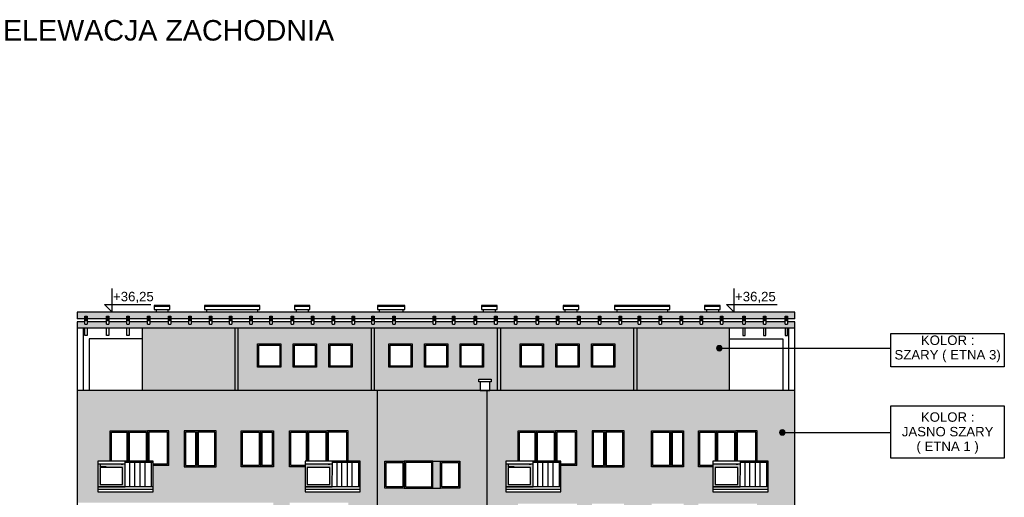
# Model space of a CAD drawing. Header units: millimetres. Extents: x 6874 to 479855, y -393105 to -20937.
# Tile 25 of 42: x 111430 to 149839, y -39997 to -21366. Entities that reach past the tile are written whole.
import ezdxf

# ---------------------------------------------------------------- set-up
doc = ezdxf.new("R2010")
doc.units = ezdxf.units.MM
doc.header["$MEASUREMENT"] = 0
for name, color, linetype, lineweight in [('Nowe_2D - Ogólne_Nr_pióra__1', 7, 'Continuous', 13), ('Nowe_2D - Ogólne_Nr_pióra__19', 255, 'Continuous', 0), ('Nowe_2D - Ogólne_Nr_pióra__41', 7, 'Continuous', 25), ('Nowe_Adnotacja - Teksty_Nr_pióra__1', 7, 'Continuous', 13)]:
    doc.layers.add(name, color=color, linetype=linetype, lineweight=lineweight)
for name, color, linetype, lineweight, true_color in [('Nowe_2D - Ogólne_Nr_pióra__103', 7, 'Continuous', 13, 0xffcc99), ('Nowe_2D - Ogólne_Nr_pióra__201', 7, 'Continuous', 0, 0xf8f8f8), ('Nowe_2D - Ogólne_Nr_pióra__221', 7, 'Continuous', 0, 0xe6e6e6)]:
    doc.layers.add(name, color=color, linetype=linetype, lineweight=lineweight, true_color=true_color)
doc.styles.add('STYL_AUTOMATYCZNY_5', font='arial.ttf')

msp = doc.modelspace()

# ---------------------------------------------------------------- hatches: boundary and pattern name
at = {"layer": 'Nowe_2D - Ogólne_Nr_pióra__1', "linetype": 'Continuous', "lineweight": 13}
for points in [[(113965, -32929), (114057, -32929), (114057, -33116), (113965, -33116)], [(114813, -32929), (114905, -32929), (114905, -33116), (114813, -33116)], [(115611, -32929), (115703, -32929), (115703, -33116), (115611, -33116)], [(116413, -32929), (116505, -32929), (116505, -33116), (116413, -33116)], [(117231, -32929), (117322, -32929), (117322, -33116), (117231, -33116)], [(118029, -32929), (118120, -32929), (118120, -33116), (118029, -33116)], [(118833, -32929), (118925, -32929), (118925, -33116), (118833, -33116)], [(119609, -32929), (119700, -32929), (119700, -33116), (119609, -33116)], [(120410, -32929), (120502, -32929), (120502, -33116), (120410, -33116)], [(121188, -32929), (121280, -32929), (121280, -33116), (121188, -33116)], [(122023, -32929), (122115, -32929), (122115, -33116), (122023, -33116)], [(122811, -32929), (122902, -32929), (122902, -33116), (122811, -33116)], [(123616, -32929), (123707, -32929), (123707, -33116), (123616, -33116)], [(124401, -32929), (124492, -32929), (124492, -33116), (124401, -33116)], [(125166, -32929), (125258, -32929), (125258, -33116), (125166, -33116)], [(125984, -32929), (126076, -32929), (126076, -33116), (125984, -33116)], [(127554, -32929), (127645, -32929), (127645, -33116), (127554, -33116)], [(128319, -32929), (128411, -32929), (128411, -33116), (128319, -33116)], [(129157, -32929), (129248, -32929), (129248, -33116), (129157, -33116)], [(129958, -32929), (130050, -32929), (130050, -33116), (129958, -33116)], [(130736, -32929), (130828, -32929), (130828, -33116), (130736, -33116)], [(131574, -32929), (131666, -32929), (131666, -33116), (131574, -33116)], [(132372, -32929), (132464, -32929), (132464, -33116), (132372, -33116)], [(133196, -32929), (133288, -32929), (133288, -33116), (133196, -33116)], [(134008, -32929), (134099, -32929), (134099, -33116), (134008, -33116)], [(134809, -32929), (134901, -32929), (134901, -33116), (134809, -33116)], [(135558, -32929), (135649, -32929), (135649, -33116), (135558, -33116)], [(136376, -32929), (136467, -32929), (136467, -33116), (136376, -33116)], [(137197, -32929), (137288, -32929), (137288, -33116), (137197, -33116)], [(137975, -32929), (138067, -32929), (138067, -33116), (137975, -33116)], [(138770, -32929), (138862, -32929), (138862, -33116), (138770, -33116)], [(139644, -32929), (139735, -32929), (139735, -33116), (139644, -33116)], [(140442, -32929), (140534, -32929), (140534, -33116), (140442, -33116)], [(141290, -32929), (141381, -32929), (141381, -33116), (141290, -33116)], [(138832, -34181, 1), (138613, -34181, 1)], [(141290, -37466, 1), (141071, -37466, 1)]]:
    msp.add_hatch(color=7, dxfattribs=at).paths.add_polyline_path(points)
h = msp.add_hatch(color=7, dxfattribs=at)
h.paths.add_polyline_path([(114482, -39588), (115540, -39588), (115540, -38709), (114482, -38709)])
h.paths.add_polyline_path([(114569, -39497), (115447, -39497), (115447, -38836), (114569, -38836)], flags=0)
h = msp.add_hatch(color=7, dxfattribs=at)
h.paths.add_polyline_path([(122561, -39588), (123620, -39588), (123620, -38709), (122561, -38709)])
h.paths.add_polyline_path([(122648, -39497), (123526, -39497), (123526, -38836), (122648, -38836)], flags=0)
h = msp.add_hatch(color=7, dxfattribs=at)
h.paths.add_polyline_path([(130396, -39588), (131455, -39588), (131455, -38709), (130396, -38709)])
h.paths.add_polyline_path([(130484, -39497), (131362, -39497), (131362, -38836), (130484, -38836)], flags=0)
h = msp.add_hatch(color=7, dxfattribs=at)
h.paths.add_polyline_path([(138475, -39588), (139534, -39588), (139534, -38709), (138475, -38709)])
h.paths.add_polyline_path([(138563, -39497), (139441, -39497), (139441, -38836), (138563, -38836)], flags=0)
at = {"layer": 'Nowe_2D - Ogólne_Nr_pióra__103', "linetype": 'Continuous', "lineweight": 0, "true_color": 0xbf9972}
for points in [[(137975, -33029), (137975, -32929), (138067, -32929), (138067, -33029), (138770, -33029), (138770, -32929), (138862, -32929), (138862, -33029), (139644, -33029), (139644, -32929), (139735, -32929), (139735, -33029), (140442, -33029), (140442, -32929), (140534, -32929), (140534, -33029), (141290, -33029), (141290, -32929), (141381, -32929), (141381, -33029), (141673, -33029), (141673, -32779), (113673, -32779), (113673, -33029), (113965, -33029), (113965, -32929), (114057, -32929), (114057, -33029), (114813, -33029), (114813, -32929), (114905, -32929), (114905, -33029), (115611, -33029), (115611, -32929), (115703, -32929), (115703, -33029), (116413, -33029), (116413, -32929), (116505, -32929), (116505, -33029), (117231, -33029), (117231, -32929), (117322, -32929), (117322, -33029), (118029, -33029), (118029, -32929), (118120, -32929), (118120, -33029), (118833, -33029), (118833, -32929), (118925, -32929), (118925, -33029), (119609, -33029), (119609, -32929), (119700, -32929), (119700, -33029), (120410, -33029), (120410, -32929), (120502, -32929), (120502, -33029), (121188, -33029), (121188, -32929), (121280, -32929), (121280, -33029), (122023, -33029), (122023, -32929), (122115, -32929), (122115, -33029), (122811, -33029), (122811, -32929), (122902, -32929), (122902, -33029), (123616, -33029), (123616, -32929), (123707, -32929), (123707, -33029), (124401, -33029), (124401, -32929), (124492, -32929), (124492, -33029), (125166, -33029), (125166, -32929), (125258, -32929), (125258, -33029), (125984, -33029), (125984, -32929), (126076, -32929), (126076, -33029), (127554, -33029), (127554, -32929), (127645, -32929), (127645, -33029), (128319, -33029), (128319, -32929), (128411, -32929), (128411, -33029), (129157, -33029), (129157, -32929), (129248, -32929), (129248, -33029), (129958, -33029), (129958, -32929), (130050, -32929), (130050, -33029), (130736, -33029), (130736, -32929), (130828, -32929), (130828, -33029), (131574, -33029), (131574, -32929), (131666, -32929), (131666, -33029), (132372, -33029), (132372, -32929), (132464, -32929), (132464, -33029), (133196, -33029), (133196, -32929), (133288, -32929), (133288, -33029), (134008, -33029), (134008, -32929), (134099, -32929), (134099, -33029), (134809, -33029), (134809, -32929), (134901, -32929), (134901, -33029), (135558, -33029), (135558, -32929), (135649, -32929), (135649, -33029), (136376, -33029), (136376, -32929), (136467, -32929), (136467, -33029), (137197, -33029), (137197, -32929), (137288, -32929), (137288, -33029)], [(141673, -33151), (141381, -33151), (141381, -33238), (141290, -33238), (141290, -33151), (141269, -33151), (140534, -33151), (140534, -33238), (140442, -33238), (140442, -33151), (139735, -33151), (139735, -33238), (139644, -33238), (139644, -33151), (138862, -33151), (138862, -33238), (138770, -33238), (138770, -33151), (138067, -33151), (138067, -33238), (137975, -33238), (137975, -33151), (137288, -33151), (137288, -33238), (137197, -33238), (137197, -33151), (136467, -33151), (136467, -33238), (136376, -33238), (136376, -33151), (135649, -33151), (135649, -33238), (135558, -33238), (135558, -33151), (134901, -33151), (134901, -33238), (134809, -33238), (134809, -33151), (134099, -33151), (134099, -33238), (134008, -33238), (134008, -33151), (133288, -33151), (133288, -33238), (133196, -33238), (133196, -33151), (132464, -33151), (132464, -33238), (132372, -33238), (132372, -33151), (131666, -33151), (131666, -33238), (131574, -33238), (131574, -33151), (130828, -33151), (130828, -33238), (130736, -33238), (130736, -33151), (130050, -33151), (130050, -33238), (129958, -33238), (129958, -33151), (129248, -33151), (129248, -33238), (129157, -33238), (129157, -33151), (128411, -33151), (128411, -33238), (128319, -33238), (128319, -33151), (127645, -33151), (127645, -33238), (127554, -33238), (127554, -33151), (126076, -33151), (126076, -33238), (125984, -33238), (125984, -33151), (125258, -33151), (125258, -33238), (125166, -33238), (125166, -33151), (124492, -33151), (124492, -33238), (124401, -33238), (124401, -33151), (123707, -33151), (123707, -33238), (123616, -33238), (123616, -33151), (122902, -33151), (122902, -33238), (122811, -33238), (122811, -33151), (122115, -33151), (122115, -33238), (122023, -33238), (122023, -33151), (121280, -33151), (121280, -33238), (121188, -33238), (121188, -33151), (120502, -33151), (120502, -33238), (120410, -33238), (120410, -33151), (119700, -33151), (119700, -33238), (119609, -33238), (119609, -33151), (118925, -33151), (118925, -33238), (118833, -33238), (118833, -33151), (118120, -33151), (118120, -33238), (118029, -33238), (118029, -33151), (117322, -33151), (117322, -33238), (117231, -33238), (117231, -33151), (116505, -33151), (116505, -33238), (116413, -33238), (116413, -33151), (115703, -33151), (115703, -33238), (115611, -33238), (115611, -33151), (114905, -33151), (114905, -33238), (114813, -33238), (114813, -33151), (114057, -33151), (114057, -33238), (113965, -33238), (113965, -33151), (113673, -33151), (113673, -33401), (141673, -33401)], [(125388, -35829), (125388, -49925), (125388, -55233), (125672, -55233), (125672, -38589), (128601, -38589), (128601, -49759), (129660, -49759), (129660, -35829)], [(128601, -39639), (127841, -39639), (127552, -39639), (126432, -39639), (125672, -39639), (125672, -41389), (126432, -41389), (127552, -41389), (127841, -41389), (128601, -41389)]]:
    msp.add_hatch(color=33, dxfattribs=at).paths.add_polyline_path(points)
at = {"layer": 'Nowe_2D - Ogólne_Nr_pióra__19', "linetype": 'Continuous', "lineweight": 0}
h = msp.add_hatch(color=255, dxfattribs=at)
h.paths.add_polyline_path([(121622, -34925), (121622, -34015), (120712, -34015), (120712, -34925)])
h.paths.add_polyline_path([(121572, -34875), (121572, -34065), (120762, -34065), (120762, -34875)], flags=0)
h = msp.add_hatch(color=255, dxfattribs=at)
h.paths.add_polyline_path([(122102, -34015), (122102, -34925), (123012, -34925), (123012, -34015)])
h.paths.add_polyline_path([(122152, -34065), (122152, -34875), (122962, -34875), (122962, -34065)], flags=0)
h = msp.add_hatch(color=255, dxfattribs=at)
h.paths.add_polyline_path([(123492, -34015), (123492, -34925), (124402, -34925), (124402, -34015)])
h.paths.add_polyline_path([(123542, -34065), (123542, -34875), (124352, -34875), (124352, -34065)], flags=0)
h = msp.add_hatch(color=255, dxfattribs=at)
h.paths.add_polyline_path([(126738, -34925), (126738, -34015), (125828, -34015), (125828, -34925)])
h.paths.add_polyline_path([(126688, -34875), (126688, -34065), (125878, -34065), (125878, -34875)], flags=0)
h = msp.add_hatch(color=255, dxfattribs=at)
h.paths.add_polyline_path([(127218, -34015), (127218, -34925), (128128, -34925), (128128, -34015)])
h.paths.add_polyline_path([(127268, -34065), (127268, -34875), (128078, -34875), (128078, -34065)], flags=0)
h = msp.add_hatch(color=255, dxfattribs=at)
h.paths.add_polyline_path([(128608, -34015), (128608, -34925), (129518, -34925), (129518, -34015)])
h.paths.add_polyline_path([(128658, -34065), (128658, -34875), (129468, -34875), (129468, -34065)], flags=0)
h = msp.add_hatch(color=255, dxfattribs=at)
h.paths.add_polyline_path([(130952, -34015), (130952, -34925), (131862, -34925), (131862, -34015)])
h.paths.add_polyline_path([(131002, -34065), (131002, -34875), (131812, -34875), (131812, -34065)], flags=0)
h = msp.add_hatch(color=255, dxfattribs=at)
h.paths.add_polyline_path([(132342, -34015), (132342, -34925), (133252, -34925), (133252, -34015)])
h.paths.add_polyline_path([(132392, -34065), (132392, -34875), (133202, -34875), (133202, -34065)], flags=0)
h = msp.add_hatch(color=255, dxfattribs=at)
h.paths.add_polyline_path([(133732, -34015), (133732, -34925), (134642, -34925), (134642, -34015)])
h.paths.add_polyline_path([(133782, -34065), (133782, -34875), (134592, -34875), (134592, -34065)], flags=0)
for points in [[(115660, -37405), (114960, -37405), (114960, -38589), (115010, -38589), (115010, -37455), (115610, -37455), (115610, -38589), (115710, -38589), (115710, -37455), (116370, -37455), (116370, -38589), (116470, -38589), (116470, -37455), (117200, -37455), (117200, -38705), (116632, -38705), (116632, -38755), (117250, -38755), (117250, -37405), (116420, -37405)], [(138609, -37405), (137909, -37405), (137909, -38805), (138475, -38805), (138475, -38755), (137959, -38755), (137959, -37455), (138559, -37455), (138559, -38589), (138659, -38589), (138659, -37455), (139319, -37455), (139319, -38589), (139419, -38589), (139419, -37455), (140149, -37455), (140149, -38589), (140199, -38589), (140199, -37405), (139369, -37405)]]:
    msp.add_hatch(color=255, dxfattribs=at).paths.add_polyline_path(points)
h = msp.add_hatch(color=255, dxfattribs=at)
h.paths.add_polyline_path([(117843, -38805), (119093, -38805), (119093, -37405), (117843, -37405)])
h.paths.add_polyline_path([(119043, -37455), (118393, -37455), (118393, -38755), (119043, -38755)], flags=0)
h.paths.add_polyline_path([(118293, -38755), (118293, -37455), (117893, -37455), (117893, -38755)], flags=0)
h = msp.add_hatch(color=255, dxfattribs=at)
h.paths.add_polyline_path([(121326, -38805), (120076, -38805), (120076, -37405), (121326, -37405)])
h.paths.add_polyline_path([(120126, -37455), (120776, -37455), (120776, -38755), (120126, -38755)], flags=0)
h.paths.add_polyline_path([(120876, -38755), (120876, -37455), (121276, -37455), (121276, -38755)], flags=0)
h = msp.add_hatch(color=255, dxfattribs=at)
h.paths.add_polyline_path([(133757, -38805), (135007, -38805), (135007, -37405), (133757, -37405)])
h.paths.add_polyline_path([(134957, -37455), (134307, -37455), (134307, -38755), (134957, -38755)], flags=0)
h.paths.add_polyline_path([(134207, -38755), (134207, -37455), (133807, -37455), (133807, -38755)], flags=0)
h = msp.add_hatch(color=255, dxfattribs=at)
h.paths.add_polyline_path([(137331, -38805), (136081, -38805), (136081, -37405), (137331, -37405)])
h.paths.add_polyline_path([(136131, -37455), (136781, -37455), (136781, -38755), (136131, -38755)], flags=0)
h.paths.add_polyline_path([(136881, -38755), (136881, -37455), (137281, -37455), (137281, -38755)], flags=0)
h = msp.add_hatch(color=255, dxfattribs=at)
h.paths.add_polyline_path([(137340, -38805), (136090, -38805), (136090, -37405), (137340, -37405)])
h.paths.add_polyline_path([(136140, -37455), (136790, -37455), (136790, -38755), (136140, -38755)], flags=0)
h.paths.add_polyline_path([(136890, -38755), (136890, -37455), (137290, -37455), (137290, -38755)], flags=0)
at = {"layer": 'Nowe_2D - Ogólne_Nr_pióra__201', "linetype": 'Continuous', "lineweight": 0, "true_color": 0xf8f8f8}
h = msp.add_hatch(color=7, dxfattribs=at)
h.paths.add_polyline_path([(113673, -40205), (121326, -40205), (121326, -41605), (121326, -45725), (121334, -45725), (121334, -47125), (121326, -47125), (121326, -49925), (121956, -49925), (121956, -48525), (122656, -48525), (123416, -48525), (124246, -48525), (124246, -49709), (124695, -49709), (124695, -49925), (125388, -49925), (125388, -35829), (113673, -35829)])
h.paths.add_polyline_path([(114482, -38589), (114482, -39789), (116632, -39789), (116632, -38755), (117250, -38755), (117250, -37405), (116420, -37405), (115660, -37405), (114960, -37405), (114960, -38589)], flags=0)
h.paths.add_polyline_path([(117843, -38805), (119093, -38805), (119093, -37405), (117843, -37405)], flags=0)
h.paths.add_polyline_path([(121326, -38805), (121326, -37405), (120076, -37405), (120076, -38805)], flags=0)
h.paths.add_polyline_path([(122553, -41555), (122553, -42589), (124703, -42589), (124703, -41389), (124246, -41389), (124246, -40205), (123546, -40205), (122786, -40205), (121956, -40205), (121956, -41555)], flags=0)
h.paths.add_polyline_path([(121956, -47075), (122545, -47075), (122545, -48109), (124695, -48109), (124695, -46909), (124246, -46909), (124246, -45725), (123546, -45725), (122786, -45725), (121956, -45725)], flags=0)
h.paths.add_polyline_path([(122553, -44405), (122553, -45389), (124703, -45389), (124703, -44189), (124246, -44189), (124246, -43005), (123416, -43005), (122656, -43005), (121956, -43005), (121956, -44405)], flags=0)
h.paths.add_polyline_path([(122561, -38805), (122561, -39789), (124711, -39789), (124711, -38589), (124246, -38589), (124246, -37405), (123416, -37405), (122656, -37405), (121956, -37405), (121956, -38805)], flags=0)
h = msp.add_hatch(color=7, dxfattribs=at)
h.paths.add_polyline_path([(129766, -35829), (129660, -35829), (129660, -47161), (130449, -47161), (130449, -46945), (130875, -46945), (130875, -45761), (131705, -45761), (132465, -45761), (133165, -45761), (133165, -47161), (133757, -47161), (133757, -44405), (133757, -43005), (135007, -43005), (139361, -43005), (140191, -43005), (141673, -43005), (141673, -35829)])
h.paths.add_polyline_path([(130396, -38589), (130396, -39789), (132546, -39789), (132546, -38755), (133165, -38755), (133165, -37405), (132335, -37405), (131575, -37405), (130875, -37405), (130875, -38589)], flags=0)
h.paths.add_polyline_path([(130396, -45389), (132546, -45389), (132546, -44355), (133165, -44355), (133165, -43005), (132335, -43005), (131575, -43005), (130875, -43005), (130875, -44189), (130396, -44189)], flags=0)
h.paths.add_polyline_path([(130449, -41425), (130449, -42625), (132599, -42625), (132599, -41641), (133165, -41641), (133165, -40241), (132465, -40241), (131705, -40241), (130875, -40241), (130875, -41425)], flags=0)
h.paths.add_polyline_path([(133757, -40241), (133757, -41641), (135007, -41641), (135007, -40241)], flags=0)
h.paths.add_polyline_path([(135007, -38805), (135007, -37405), (133757, -37405), (133757, -38805)], flags=0)
h.paths.add_polyline_path([(137331, -38805), (137331, -37405), (136081, -37405), (136081, -38805)], flags=0)
h.paths.add_polyline_path([(136081, -40241), (136081, -41641), (137331, -41641), (137331, -40241)], flags=0)
h.paths.add_polyline_path([(138520, -41591), (138520, -42625), (140670, -42625), (140670, -41425), (140191, -41425), (140191, -40241), (139491, -40241), (138731, -40241), (137901, -40241), (137901, -41591)], flags=0)
h.paths.add_polyline_path([(137909, -38805), (138475, -38805), (138475, -39789), (140625, -39789), (140625, -38589), (140199, -38589), (140199, -37405), (139369, -37405), (138609, -37405), (137909, -37405)], flags=0)
msp.add_hatch(color=7, dxfattribs=at).paths.add_polyline_path([(127552, -38589), (127552, -39639), (127841, -39639), (127841, -38589)])
at = {"layer": 'Nowe_2D - Ogólne_Nr_pióra__221', "linetype": 'Continuous', "lineweight": 0, "true_color": 0xe6e6e6}
for points in [[(119833, -35829), (119833, -33401), (116223, -33401), (116223, -35829)], [(135513, -33401), (135513, -35829), (139123, -35829), (139123, -33401)]]:
    msp.add_hatch(color=254, dxfattribs=at).paths.add_polyline_path(points)
h = msp.add_hatch(color=254, dxfattribs=at)
h.paths.add_polyline_path([(119833, -35829), (129396, -35829), (129396, -35497), (129337, -35497), (129337, -35390), (129581, -35390), (129825, -35390), (129825, -35497), (129766, -35497), (129766, -35829), (135513, -35829), (135513, -33401), (119833, -33401)])
h.paths.add_polyline_path([(120712, -34925), (121622, -34925), (121622, -34015), (120712, -34015)], flags=0)
h.paths.add_polyline_path([(123012, -34925), (123012, -34015), (122102, -34015), (122102, -34925)], flags=0)
h.paths.add_polyline_path([(123492, -34925), (124402, -34925), (124402, -34015), (123492, -34015)], flags=0)
h.paths.add_polyline_path([(125828, -34015), (125828, -34925), (126738, -34925), (126738, -34015)], flags=0)
h.paths.add_polyline_path([(128128, -34925), (128128, -34015), (127218, -34015), (127218, -34925)], flags=0)
h.paths.add_polyline_path([(128608, -34015), (128608, -34925), (129518, -34925), (129518, -34015)], flags=0)
h.paths.add_polyline_path([(130952, -34015), (130952, -34925), (131862, -34925), (131862, -34015)], flags=0)
h.paths.add_polyline_path([(132342, -34925), (133252, -34925), (133252, -34015), (132342, -34015)], flags=0)
h.paths.add_polyline_path([(134642, -34925), (134642, -34015), (133732, -34015), (133732, -34925)], flags=0)

# ---------------------------------------------------------------- linework, layer by layer
at = {"layer": 'Nowe_2D - Ogólne_Nr_pióra__1', "color": 7, "linetype": 'Continuous', "lineweight": 13, "flags": 128}
for points in [[(113965, -32929), (114057, -32929), (114057, -33116), (113965, -33116)], [(114813, -32929), (114905, -32929), (114905, -33116), (114813, -33116)], [(115611, -32929), (115703, -32929), (115703, -33116), (115611, -33116)], [(116413, -32929), (116505, -32929), (116505, -33116), (116413, -33116)], [(117231, -32929), (117322, -32929), (117322, -33116), (117231, -33116)], [(118029, -32929), (118120, -32929), (118120, -33116), (118029, -33116)], [(118833, -32929), (118925, -32929), (118925, -33116), (118833, -33116)], [(119609, -32929), (119700, -32929), (119700, -33116), (119609, -33116)], [(120410, -32929), (120502, -32929), (120502, -33116), (120410, -33116)], [(121188, -32929), (121280, -32929), (121280, -33116), (121188, -33116)], [(122023, -32929), (122115, -32929), (122115, -33116), (122023, -33116)], [(122811, -32929), (122902, -32929), (122902, -33116), (122811, -33116)], [(123616, -32929), (123707, -32929), (123707, -33116), (123616, -33116)], [(124401, -32929), (124492, -32929), (124492, -33116), (124401, -33116)], [(125166, -32929), (125258, -32929), (125258, -33116), (125166, -33116)], [(125984, -32929), (126076, -32929), (126076, -33116), (125984, -33116)], [(127554, -32929), (127645, -32929), (127645, -33116), (127554, -33116)], [(128319, -32929), (128411, -32929), (128411, -33116), (128319, -33116)], [(129157, -32929), (129248, -32929), (129248, -33116), (129157, -33116)], [(129958, -32929), (130050, -32929), (130050, -33116), (129958, -33116)], [(130736, -32929), (130828, -32929), (130828, -33116), (130736, -33116)], [(131574, -32929), (131666, -32929), (131666, -33116), (131574, -33116)], [(132372, -32929), (132464, -32929), (132464, -33116), (132372, -33116)], [(133196, -32929), (133288, -32929), (133288, -33116), (133196, -33116)], [(134008, -32929), (134099, -32929), (134099, -33116), (134008, -33116)], [(134809, -32929), (134901, -32929), (134901, -33116), (134809, -33116)], [(135558, -32929), (135649, -32929), (135649, -33116), (135558, -33116)], [(136376, -32929), (136467, -32929), (136467, -33116), (136376, -33116)], [(137197, -32929), (137288, -32929), (137288, -33116), (137197, -33116)], [(137975, -32929), (138067, -32929), (138067, -33116), (137975, -33116)], [(138770, -32929), (138862, -32929), (138862, -33116), (138770, -33116)], [(139644, -32929), (139735, -32929), (139735, -33116), (139644, -33116)], [(140442, -32929), (140534, -32929), (140534, -33116), (140442, -33116)], [(141290, -32929), (141381, -32929), (141381, -33116), (141290, -33116)], [(114482, -39588), (115540, -39588), (115540, -38709), (114482, -38709)], [(122561, -39588), (123620, -39588), (123620, -38709), (122561, -38709)], [(130396, -39588), (131455, -39588), (131455, -38709), (130396, -38709)], [(138475, -39588), (139534, -39588), (139534, -38709), (138475, -38709)], [(114569, -39497), (115447, -39497), (115447, -38836), (114569, -38836)], [(122648, -39497), (123526, -39497), (123526, -38836), (122648, -38836)], [(130484, -39497), (131362, -39497), (131362, -38836), (130484, -38836)], [(138563, -39497), (139441, -39497), (139441, -38836), (138563, -38836)]]:
    msp.add_lwpolyline(points, close=True, dxfattribs=at)
for points in [[(138832, -34181, 1), (138613, -34181, 1)], [(141290, -37466, 1), (141071, -37466, 1)]]:
    msp.add_lwpolyline(points, format="xyb", close=True, dxfattribs=at)
at = {"layer": 'Nowe_2D - Ogólne_Nr_pióra__41', "color": 7, "linetype": 'Continuous', "lineweight": 25}
for p, q in [((113965, -33029), (113673, -33029)), ((141673, -33029), (114057, -33029)), ((116750, -32674), (116750, -32779)), ((116750, -32674), (116750, -32779)), ((117215, -32674), (117215, -32779)), ((117215, -32674), (117215, -32779)), ((118717, -32674), (118717, -32779)), ((120702, -32674), (120702, -32779)), ((122214, -32674), (122214, -32779)), ((122680, -32674), (122680, -32779)), ((125456, -32674), (125456, -32779)), ((126380, -32674), (126380, -32779)), ((129515, -32674), (129515, -32779)), ((129981, -32674), (129981, -32779)), ((132702, -32674), (132702, -32779)), ((133168, -32674), (133168, -32779)), ((134721, -32674), (134721, -32779)), ((136706, -32674), (136706, -32779)), ((138218, -32674), (138218, -32779)), ((138684, -32674), (138684, -32779)), ((113965, -33151), (113673, -33151)), ((141673, -33401), (113673, -33401)), ((113965, -33238), (114057, -33238)), ((114813, -33151), (114057, -33151)), ((114813, -33238), (114905, -33238)), ((115611, -33151), (114905, -33151)), ((115611, -33238), (115703, -33238)), ((116413, -33151), (115703, -33151)), ((116223, -35829), (116223, -33401)), ((116413, -33238), (116505, -33238)), ((117231, -33151), (116505, -33151)), ((117231, -33238), (117322, -33238)), ((118029, -33151), (117322, -33151)), ((118029, -33238), (118120, -33238)), ((118833, -33151), (118120, -33151)), ((118833, -33238), (118925, -33238)), ((119609, -33151), (118925, -33151)), ((119609, -33238), (119700, -33238)), ((120410, -33151), (119700, -33151)), ((119833, -35829), (119833, -33401)), ((119953, -35829), (119953, -33401)), ((120410, -33238), (120502, -33238)), ((121188, -33151), (120502, -33151)), ((121188, -33238), (121280, -33238)), ((122023, -33151), (121280, -33151)), ((122023, -33238), (122115, -33238)), ((122811, -33151), (122115, -33151)), ((122811, -33238), (122902, -33238)), ((123616, -33151), (122902, -33151)), ((123616, -33238), (123707, -33238)), ((124401, -33151), (123707, -33151)), ((124401, -33238), (124492, -33238)), ((125166, -33151), (124492, -33151)), ((125153, -35829), (125153, -33401)), ((125166, -33238), (125258, -33238)), ((125984, -33151), (125258, -33151)), ((125273, -35829), (125273, -33401)), ((125984, -33238), (126076, -33238)), ((127554, -33151), (126076, -33151)), ((127554, -33238), (127645, -33238)), ((128319, -33151), (127645, -33151)), ((128319, -33238), (128411, -33238)), ((129157, -33151), (128411, -33151)), ((129157, -33238), (129248, -33238)), ((129958, -33151), (129248, -33151)), ((129958, -33238), (130050, -33238)), ((130736, -33151), (130050, -33151)), ((130073, -35829), (130073, -33401)), ((130193, -35829), (130193, -33401)), ((130736, -33238), (130828, -33238)), ((131574, -33151), (130828, -33151)), ((131574, -33238), (131666, -33238)), ((132372, -33151), (131666, -33151)), ((132372, -33238), (132464, -33238)), ((133196, -33151), (132464, -33151)), ((133196, -33238), (133288, -33238)), ((134008, -33151), (133288, -33151)), ((134008, -33238), (134099, -33238)), ((134809, -33151), (134099, -33151)), ((134809, -33238), (134901, -33238)), ((135558, -33151), (134901, -33151)), ((135393, -35829), (135393, -33401)), ((135513, -35829), (135513, -33401)), ((135558, -33238), (135649, -33238)), ((136376, -33151), (135649, -33151)), ((136376, -33238), (136467, -33238)), ((137197, -33151), (136467, -33151)), ((137197, -33238), (137288, -33238)), ((137975, -33151), (137288, -33151)), ((137975, -33238), (138067, -33238)), ((138770, -33151), (138067, -33151)), ((138770, -33238), (138862, -33238)), ((139644, -33151), (138862, -33151)), ((139123, -35829), (139123, -33401)), ((139644, -33238), (139735, -33238)), ((140442, -33151), (139735, -33151)), ((140442, -33238), (140534, -33238)), ((141269, -33151), (140534, -33151)), ((141290, -33151), (141269, -33151)), ((141290, -33238), (141381, -33238)), ((141673, -33151), (141381, -33151)), ((138719, -34181), (145416, -34181)), ((141673, -35829), (113673, -35829)), ((118293, -37455), (118293, -38755)), ((118343, -37405), (118343, -38805)), ((118393, -37455), (118393, -38755)), ((120776, -37455), (120776, -38755)), ((120826, -37405), (120826, -38805)), ((120876, -37455), (120876, -38755)), ((134207, -37455), (134207, -38755)), ((134257, -37405), (134257, -38805)), ((134307, -37455), (134307, -38755)), ((136781, -37455), (136781, -38755)), ((136831, -37405), (136831, -38805)), ((136881, -37455), (136881, -38755)), ((141167, -37466), (145416, -37466)), ((125672, -39639), (125672, -38589)), ((127552, -38589), (127841, -38589)), ((128601, -39639), (128601, -38589)), ((116632, -39588), (114482, -39588)), ((116632, -39688), (114482, -39688)), ((116632, -39789), (116632, -39688)), ((124711, -39588), (122561, -39588)), ((124711, -39688), (122561, -39688)), ((124711, -39789), (124711, -39688)), ((127552, -39639), (127841, -39639)), ((132546, -39588), (130396, -39588)), ((132546, -39688), (130396, -39688)), ((132546, -39789), (132546, -39688)), ((140625, -39588), (138475, -39588)), ((140625, -39688), (138475, -39688)), ((140625, -39789), (140625, -39688))]:
    msp.add_line(p, q, dxfattribs=at)
for points in [[(115022, -31857), (115022, -32757), (114742, -32477), (116545, -32477)], [(139286, -31857), (139286, -32757), (139005, -32477), (140974, -32477)], [(141673, -33029), (141673, -32779), (113673, -32779), (113673, -33029)], [(113965, -33238), (113965, -32929), (114057, -32929), (114057, -33238)], [(114813, -33238), (114813, -32929), (114905, -32929), (114905, -33238)], [(115611, -33238), (115611, -32929), (115703, -32929), (115703, -33238)], [(116413, -33238), (116413, -32929), (116505, -32929), (116505, -33238)], [(117231, -33238), (117231, -32929), (117322, -32929), (117322, -33238)], [(118029, -33238), (118029, -32929), (118120, -32929), (118120, -33238)], [(118833, -33238), (118833, -32929), (118925, -32929), (118925, -33238)], [(119609, -33238), (119609, -32929), (119700, -32929), (119700, -33238)], [(120410, -33238), (120410, -32929), (120502, -32929), (120502, -33238)], [(121188, -33238), (121188, -32929), (121280, -32929), (121280, -33238)], [(122023, -33238), (122023, -32929), (122115, -32929), (122115, -33238)], [(122811, -33238), (122811, -32929), (122902, -32929), (122902, -33238)], [(123616, -33238), (123616, -32929), (123707, -32929), (123707, -33238)], [(124401, -33238), (124401, -32929), (124492, -32929), (124492, -33238)], [(125166, -33238), (125166, -32929), (125258, -32929), (125258, -33238)], [(125984, -33238), (125984, -32929), (126076, -32929), (126076, -33238)], [(127554, -33238), (127554, -32929), (127645, -32929), (127645, -33238)], [(128319, -33238), (128319, -32929), (128411, -32929), (128411, -33238)], [(129157, -33238), (129157, -32929), (129248, -32929), (129248, -33238)], [(129958, -33238), (129958, -32929), (130050, -32929), (130050, -33238)], [(130736, -33238), (130736, -32929), (130828, -32929), (130828, -33238)], [(131574, -33238), (131574, -32929), (131666, -32929), (131666, -33238)], [(132372, -33238), (132372, -32929), (132464, -32929), (132464, -33238)], [(133196, -33238), (133196, -32929), (133288, -32929), (133288, -33238)], [(134008, -33238), (134008, -32929), (134099, -32929), (134099, -33238)], [(134809, -33238), (134809, -32929), (134901, -32929), (134901, -33238)], [(135558, -33238), (135558, -32929), (135649, -32929), (135649, -33238)], [(136376, -33238), (136376, -32929), (136467, -32929), (136467, -33238)], [(137197, -33238), (137197, -32929), (137288, -32929), (137288, -33238)], [(137975, -33238), (137975, -32929), (138067, -32929), (138067, -33238)], [(138770, -33238), (138770, -32929), (138862, -32929), (138862, -33238)], [(139644, -33238), (139644, -32929), (139735, -32929), (139735, -33238)], [(140442, -33238), (140442, -32929), (140534, -32929), (140534, -33238)], [(141290, -33238), (141290, -32929), (141381, -32929), (141381, -33238)], [(113673, -33151), (113673, -69029), (141673, -69029), (141673, -33151)], [(113918, -35829), (113918, -33401)], [(114057, -33401), (114057, -33685), (113965, -33685), (113965, -33401)], [(114905, -33401), (114905, -33685), (114813, -33685), (114813, -33401)], [(115703, -33401), (115703, -33685), (115611, -33685), (115611, -33401)], [(139644, -33401), (139644, -33685), (139735, -33685), (139735, -33401)], [(140442, -33401), (140442, -33685), (140534, -33685), (140534, -33401)], [(141290, -33401), (141290, -33685), (141381, -33685), (141381, -33401)], [(141428, -35829), (141428, -33401)], [(116223, -33814), (114146, -33814), (114146, -35829)], [(139123, -33814), (141201, -33814), (141201, -35829)], [(129581, -35497), (129337, -35497), (129337, -35390), (129581, -35390)], [(129581, -35390), (129825, -35390), (129825, -35497), (129581, -35497)], [(125388, -65961), (125388, -35829)], [(129660, -65961), (129660, -35829)], [(114960, -38589), (114960, -37405), (115660, -37405), (115660, -38589)], [(115010, -38589), (115010, -37455), (115610, -37455), (115610, -38589)], [(115660, -38589), (115660, -37405), (116420, -37405), (116420, -38589)], [(115710, -38589), (115710, -37455), (116370, -37455), (116370, -38589)], [(117250, -38755), (117250, -37405), (116420, -37405), (116420, -38589)], [(117200, -38705), (117200, -37455), (116470, -37455), (116470, -38589)], [(118293, -37455), (117893, -37455), (117893, -38755), (118293, -38755)], [(118393, -38755), (119043, -38755), (119043, -37455), (118393, -37455)], [(120776, -38755), (120126, -38755), (120126, -37455), (120776, -37455)], [(120876, -37455), (121276, -37455), (121276, -38755), (120876, -38755)], [(122578, -38805), (121956, -38805), (121956, -37405), (122656, -37405), (122656, -38589)], [(122566, -38755), (122006, -38755), (122006, -37455), (122606, -37455), (122606, -38589)], [(122656, -38589), (122656, -37405), (123416, -37405), (123416, -38589)], [(122706, -38589), (122706, -37455), (123366, -37455), (123366, -38589)], [(124246, -38589), (124246, -37405), (123416, -37405), (123416, -38589)], [(124196, -38589), (124196, -37455), (123466, -37455), (123466, -38589)], [(130875, -38589), (130875, -37405), (131575, -37405), (131575, -38589)], [(130925, -38589), (130925, -37455), (131525, -37455), (131525, -38589)], [(131575, -38589), (131575, -37405), (132335, -37405), (132335, -38589)], [(131625, -38589), (131625, -37455), (132285, -37455), (132285, -38589)], [(133165, -38755), (133165, -37405), (132335, -37405), (132335, -38589)], [(133115, -38705), (133115, -37455), (132385, -37455), (132385, -38589)], [(134207, -37455), (133807, -37455), (133807, -38755), (134207, -38755)], [(134307, -38755), (134957, -38755), (134957, -37455), (134307, -37455)], [(136781, -38755), (136131, -38755), (136131, -37455), (136781, -37455)], [(136881, -37455), (137281, -37455), (137281, -38755), (136881, -38755)], [(138475, -38805), (137909, -38805), (137909, -37405), (138609, -37405), (138609, -38589)], [(138475, -38755), (137959, -38755), (137959, -37455), (138559, -37455), (138559, -38589)], [(138609, -38589), (138609, -37405), (139369, -37405), (139369, -38589)], [(138659, -38589), (138659, -37455), (139319, -37455), (139319, -38589)], [(140199, -38589), (140199, -37405), (139369, -37405), (139369, -38589)], [(140149, -38589), (140149, -37455), (139419, -37455), (139419, -38589)], [(114808, -38805), (114582, -38805), (114582, -38709)], [(115385, -38709), (115455, -38709)], [(115540, -38709), (115548, -38709)], [(115548, -38709), (115548, -38589)], [(115548, -38631), (116632, -38631)], [(115733, -39588), (115733, -38631)], [(115923, -39588), (115923, -38631)], [(116135, -39588), (116135, -38631)], [(116325, -39588), (116325, -38631)], [(116578, -39588), (116578, -38631)], [(117200, -38705), (116632, -38705)], [(117250, -38755), (116632, -38755)], [(123465, -38709), (123534, -38709)], [(123620, -38709), (123627, -38709)], [(123627, -38709), (123627, -38589)], [(123627, -38631), (124711, -38631)], [(123812, -39588), (123812, -38631)], [(124003, -39588), (124003, -38631)], [(124214, -39588), (124214, -38631)], [(124404, -39588), (124404, -38631)], [(124658, -39588), (124658, -38631)], [(130722, -38805), (130496, -38805), (130496, -38709)], [(131300, -38709), (131369, -38709)], [(131455, -38709), (131462, -38709)], [(131462, -38709), (131462, -38589)], [(131462, -38631), (132546, -38631)], [(131648, -39588), (131648, -38631)], [(131838, -39588), (131838, -38631)], [(132049, -39588), (132049, -38631)], [(132239, -39588), (132239, -38631)], [(132493, -39588), (132493, -38631)], [(133115, -38705), (132546, -38705)], [(133165, -38755), (132546, -38755)], [(139379, -38709), (139449, -38709)], [(139534, -38709), (139542, -38709)], [(139542, -38709), (139542, -38589)], [(139542, -38631), (140625, -38631)], [(139727, -39588), (139727, -38631)], [(139917, -39588), (139917, -38631)], [(140128, -39588), (140128, -38631)], [(140319, -39588), (140319, -38631)], [(140572, -39588), (140572, -38631)]]:
    msp.add_lwpolyline(points, dxfattribs=at)
for points in [[(116680, -32547), (117285, -32547), (117285, -32517), (116680, -32517)], [(116680, -32547), (117285, -32547), (117285, -32517), (116680, -32517)], [(116680, -32674), (117285, -32674), (117285, -32547), (116680, -32547)], [(116680, -32674), (117285, -32674), (117285, -32547), (116680, -32547)], [(118635, -32547), (120792, -32547), (120792, -32517), (118635, -32517)], [(118635, -32674), (120792, -32674), (120792, -32547), (118635, -32547)], [(122144, -32547), (122750, -32547), (122750, -32517), (122144, -32517)], [(122144, -32674), (122750, -32674), (122750, -32547), (122144, -32547)], [(125386, -32547), (126450, -32547), (126450, -32517), (125386, -32517)], [(125386, -32674), (126450, -32674), (126450, -32547), (125386, -32547)], [(129445, -32547), (130051, -32547), (130051, -32517), (129445, -32517)], [(129445, -32674), (130051, -32674), (130051, -32547), (129445, -32547)], [(132632, -32547), (133238, -32547), (133238, -32517), (132632, -32517)], [(132632, -32674), (133238, -32674), (133238, -32547), (132632, -32547)], [(134639, -32547), (136796, -32547), (136796, -32517), (134639, -32517)], [(134639, -32674), (136796, -32674), (136796, -32547), (134639, -32547)], [(138148, -32547), (138754, -32547), (138754, -32517), (138148, -32517)], [(138148, -32674), (138754, -32674), (138754, -32547), (138148, -32547)], [(145416, -33602), (149839, -33602), (149839, -34912), (145416, -34912)], [(120712, -34015), (121622, -34015), (121622, -34925), (120712, -34925)], [(120762, -34065), (121572, -34065), (121572, -34875), (120762, -34875)], [(122102, -34015), (123012, -34015), (123012, -34925), (122102, -34925)], [(122152, -34065), (122962, -34065), (122962, -34875), (122152, -34875)], [(123492, -34015), (124402, -34015), (124402, -34925), (123492, -34925)], [(123542, -34065), (124352, -34065), (124352, -34875), (123542, -34875)], [(125828, -34015), (126738, -34015), (126738, -34925), (125828, -34925)], [(125878, -34065), (126688, -34065), (126688, -34875), (125878, -34875)], [(127218, -34015), (128128, -34015), (128128, -34925), (127218, -34925)], [(127268, -34065), (128078, -34065), (128078, -34875), (127268, -34875)], [(128608, -34015), (129518, -34015), (129518, -34925), (128608, -34925)], [(128658, -34065), (129468, -34065), (129468, -34875), (128658, -34875)], [(130952, -34015), (131862, -34015), (131862, -34925), (130952, -34925)], [(131002, -34065), (131812, -34065), (131812, -34875), (131002, -34875)], [(132342, -34015), (133252, -34015), (133252, -34925), (132342, -34925)], [(132392, -34065), (133202, -34065), (133202, -34875), (132392, -34875)], [(133732, -34015), (134642, -34015), (134642, -34925), (133732, -34925)], [(133782, -34065), (134592, -34065), (134592, -34875), (133782, -34875)], [(129396, -35829), (129766, -35829), (129766, -35497), (129396, -35497)], [(145416, -36435), (149839, -36435), (149839, -38467), (145416, -38467)], [(117843, -38805), (119093, -38805), (119093, -37405), (117843, -37405)], [(121326, -38805), (120076, -38805), (120076, -37405), (121326, -37405)], [(133757, -38805), (135007, -38805), (135007, -37405), (133757, -37405)], [(137331, -38805), (136081, -38805), (136081, -37405), (137331, -37405)], [(114482, -39789), (116632, -39789), (116632, -38589), (114482, -38589)], [(114482, -39588), (115540, -39588), (115548, -38709), (114482, -38709)], [(122561, -39789), (124711, -39789), (124711, -38589), (122561, -38589)], [(122561, -39588), (123620, -39588), (123627, -38709), (122561, -38709)], [(125672, -38589), (126432, -38589), (126432, -39639), (125672, -39639)], [(125722, -38639), (126382, -38639), (126382, -39589), (125722, -39589)], [(126432, -39639), (127552, -39639), (127552, -38589), (126432, -38589)], [(126482, -39589), (127502, -39589), (127502, -38639), (126482, -38639)], [(127841, -38589), (128601, -38589), (128601, -39639), (127841, -39639)], [(127891, -38639), (128551, -38639), (128551, -39589), (127891, -39589)], [(130396, -39789), (132546, -39789), (132546, -38589), (130396, -38589)], [(130396, -39588), (131455, -39588), (131462, -38709), (130396, -38709)], [(138475, -39789), (140625, -39789), (140625, -38589), (138475, -38589)], [(138475, -39588), (139534, -39588), (139542, -38709), (138475, -38709)], [(114569, -39497), (115447, -39497), (115447, -38836), (114569, -38836)], [(122648, -39497), (123526, -39497), (123526, -38836), (122648, -38836)], [(130484, -39497), (131362, -39497), (131362, -38836), (130484, -38836)], [(138563, -39497), (139441, -39497), (139441, -38836), (138563, -38836)]]:
    msp.add_lwpolyline(points, close=True, dxfattribs=at)

# ---------------------------------------------------------------- texts
at = {"layer": 'Nowe_Adnotacja - Teksty_Nr_pióra__1', "color": 7, "linetype": 'Continuous', "lineweight": 13, "attachment_point": 2, "style": 'STYL_AUTOMATYCZNY_5'}
for s, insert, char_height in [('\\A1;{\\pqc;\\fArial|b0|i0|c238|p0;\\W1.000000;ELEWACJA \\fArial|b0|i0|c238|p0;\\W1.000000;ZA\\fArial|b0|i0|c238|p0;\\W1.000000;CHODNIA}', (117237, -21380), 800), ('\\A1;{\\pqc;\\fArial|b0|i0|c238|p0;\\W1.000000;+\\fArial|b0|i0|c238|p0;\\W1.000000;36,25}', (115866, -31982), 368.38), ('\\A1;{\\pqc;\\fArial|b0|i0|c238|p0;\\W1.000000;+\\fArial|b0|i0|c238|p0;\\W1.000000;36,25}', (140130, -31982), 368.38)]:
    msp.add_mtext(s, dxfattribs=dict(at, insert=insert, char_height=char_height))
at = {"layer": 'Nowe_Adnotacja - Teksty_Nr_pióra__1', "color": 7, "linetype": 'Continuous', "lineweight": 13, "char_height": 368.384, "attachment_point": 2, "style": 'STYL_AUTOMATYCZNY_5'}
for s, insert, line_spacing_factor in [('\\A1;{\\pqc;\\fArial|b0|i0|c238|p0;\\W1.000000;KOLOR : \\P\\pqc;\\fArial|b0|i0|c238|p0;\\W1.000000;SZARY (\\fArial|b0|i0|c238|p0;\\W1.000000; \\fArial|b0|i0|c238|p0;\\W1.000000;ETNA\\fArial|b0|i0|c238|p0;\\W1.000000; 3\\fArial|b0|i0|c238|p0;\\W1.000000;)}', (147628, -33686), 0.921091), ('\\A1;{\\pqc;\\fArial|b0|i0|c238|p0;\\W1.000000;KOLOR :\\P\\pqc;\\fArial|b0|i0|c238|p0;\\W1.000000;JASNO SZARY\\P\\pqc;\\fArial|b0|i0|c238|p0;\\W1.000000;( ETNA \\fArial|b0|i0|c238|p0;\\W1.000000;1\\fArial|b0|i0|c238|p0;\\W1.000000; ) }', (147628, -36682), 0.927448)]:
    msp.add_mtext(s, dxfattribs=dict(at, insert=insert, line_spacing_factor=line_spacing_factor))

doc.saveas('drawing.dxf')
